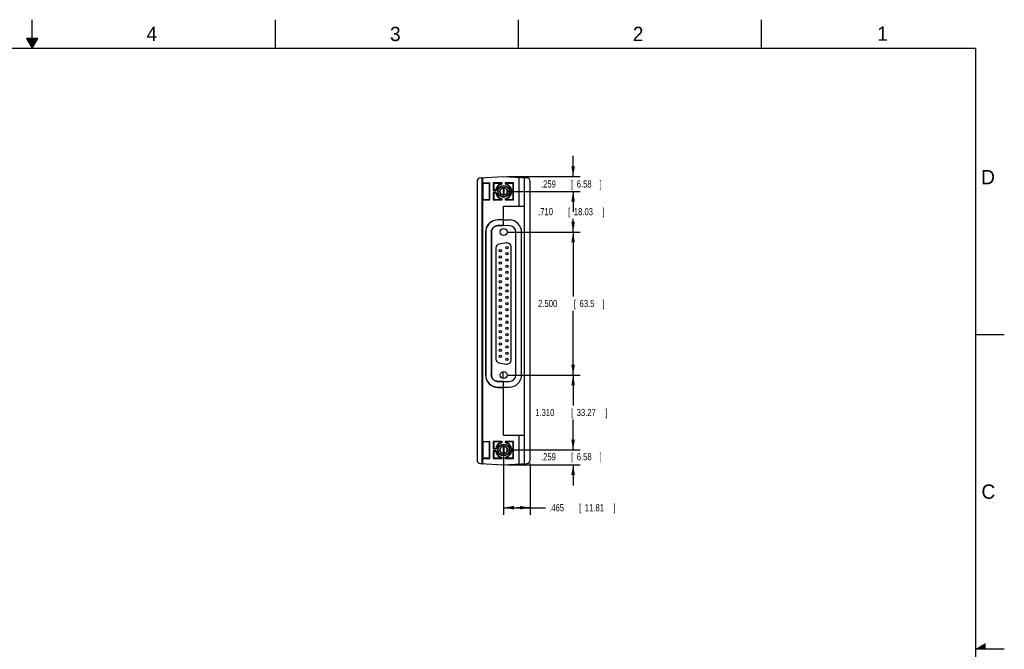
# Model space of a CAD drawing. Header units: inches. Extents: x 0 to 34, y 0 to 22.
# Tile 15 of 15: x 16.8 to 34, y 11 to 22. Entities that reach past the tile are written whole.
import ezdxf

# ---------------------------------------------------------------- set-up
doc = ezdxf.new("R2010")
doc.units = ezdxf.units.IN
doc.header["$LTSCALE"] = 1.87
doc.header["$MEASUREMENT"] = 0
doc.layers.get('0').update_dxf_attribs({"linetype": 'CONTINUOUS'})
doc.layers.add('DIMENSIONS', color=7, linetype='CONTINUOUS')
doc.styles.get("Standard").update_dxf_attribs({"font": 'txt', "width": 0.8})
doc.dimstyles.new('DIMSTYLE_1', dxfattribs={"dimtxt": 0.125, "dimasz": 0.18, "dimexe": 0.18, "dimexo": 0.0625, "dimgap": 0.09, "dimtad": 0, "dimtih": 1, "dimtoh": 1, "dimdec": 3, "dimzin": 4, "dimdsep": 46, "dimtxsty": 'STANDARD', "dimblk": '_FILLED', "dimblk1": '_FILLED', "dimblk2": '_FILLED', "dimcen": 0.09, "dimadec": 0, "dimazin": 0, "dimtp": 0.01, "dimtm": 0.01, "dimtfac": 1, "dimtdec": 3, "dimtofl": 0, "dimtmove": 0, "dimatfit": 3, "dimldrblk": '_FILLED', "dimfxl": 1, "dimtolj": 1, "dimtzin": 4, "dimarcsym": 0})

# ---------------------------------------------------------------- blocks, each defined once
blk = doc.blocks.new('_FILLED')
at = {"color": 0, "linetype": 'BYBLOCK'}
blk.add_solid([(0, 0), (-1, 0.174), (-1, -0.174)], dxfattribs=at)
blk = doc.blocks.new('*D6')
at = {"layer": 'DIMENSIONS', "color": 2, "linetype": 'CONTINUOUS'}
for p, q in [((25.244, 14.417), (25.244, 13.345)), ((25.709, 14.242), (25.709, 13.345)), ((25.244, 13.47), (25.477, 13.47)), ((25.709, 13.47), (25.477, 13.47)), ((25.477, 13.47), (25.978, 13.47))]:
    blk.add_line(p, q, dxfattribs=at)
at = {"layer": 'DIMENSIONS', "color": 2, "linetype": 'CONTINUOUS', "xscale": 0.18, "yscale": 0.18, "zscale": 0.18, "rotation": 180}
blk.add_blockref('_FILLED', (25.244, 13.47), dxfattribs=at)
at = {"layer": 'DIMENSIONS', "color": 2, "linetype": 'CONTINUOUS', "xscale": 0.18, "yscale": 0.18, "zscale": 0.18}
blk.add_blockref('_FILLED', (25.709, 13.47), dxfattribs=at)
at = {"layer": 'DIMENSIONS', "color": 2, "linetype": 'CONTINUOUS', "width": 0.8}
for s, p in [('.465', (26.04, 13.407)), ('[', (26.565, 13.407)), ('11.81', (26.665, 13.407)), (']', (27.165, 13.407))]:
    blk.add_text(s, height=0.125, dxfattribs=at).set_placement(p)
blk = doc.blocks.new('*D7')
at = {"layer": 'DIMENSIONS', "color": 2, "linetype": 'CONTINUOUS'}
for p, q in [((25.307, 18.289), (26.584, 18.289)), ((26.459, 18.289), (26.459, 17.164)), ((26.459, 15.789), (26.459, 16.914)), ((25.307, 15.789), (26.584, 15.789))]:
    blk.add_line(p, q, dxfattribs=at)
at = {"layer": 'DIMENSIONS', "color": 2, "linetype": 'CONTINUOUS', "xscale": 0.18, "yscale": 0.18, "zscale": 0.18}
for p, rotation in [((26.459, 18.289), 90), ((26.459, 15.789), 270)]:
    blk.add_blockref('_FILLED', p, dxfattribs=dict(at, rotation=rotation))
at = {"layer": 'DIMENSIONS', "color": 2, "linetype": 'CONTINUOUS', "width": 0.8}
for s, p in [('2.500', (25.847, 16.977)), ('[', (26.472, 16.977)), ('63.5', (26.572, 16.977)), (']', (26.972, 16.977))]:
    blk.add_text(s, height=0.125, dxfattribs=at).set_placement(p)
blk = doc.blocks.new('*D8')
at = {"layer": 'DIMENSIONS', "color": 2, "linetype": 'CONTINUOUS'}
for p, q in [((25.307, 18.999), (26.584, 18.999)), ((26.459, 18.999), (26.459, 18.769)), ((26.459, 18.289), (26.459, 18.519)), ((25.307, 18.289), (26.584, 18.289))]:
    blk.add_line(p, q, dxfattribs=at)
at = {"layer": 'DIMENSIONS', "color": 2, "linetype": 'CONTINUOUS', "xscale": 0.18, "yscale": 0.18, "zscale": 0.18}
for p, rotation in [((26.459, 18.999), 90), ((26.459, 18.289), 270)]:
    blk.add_blockref('_FILLED', p, dxfattribs=dict(at, rotation=rotation))
at = {"layer": 'DIMENSIONS', "color": 2, "linetype": 'CONTINUOUS', "width": 0.8}
for s, p in [('.710', (25.847, 18.582)), ('[', (26.372, 18.582)), ('18.03', (26.472, 18.582)), (']', (26.972, 18.582))]:
    blk.add_text(s, height=0.125, dxfattribs=at).set_placement(p)
blk = doc.blocks.new('*D9')
at = {"layer": 'DIMENSIONS', "color": 2, "linetype": 'CONTINUOUS'}
for p, q in [((26.459, 19.258), (26.459, 19.618)), ((25.307, 19.258), (26.584, 19.258)), ((25.307, 18.999), (26.584, 18.999)), ((26.459, 18.999), (26.459, 18.639))]:
    blk.add_line(p, q, dxfattribs=at)
at = {"layer": 'DIMENSIONS', "color": 2, "linetype": 'CONTINUOUS', "xscale": 0.18, "yscale": 0.18, "zscale": 0.18}
for p, rotation in [((26.459, 19.258), 270), ((26.459, 18.999), 90)]:
    blk.add_blockref('_FILLED', p, dxfattribs=dict(at, rotation=rotation))
at = {"layer": 'DIMENSIONS', "color": 2, "linetype": 'CONTINUOUS', "width": 0.8}
for s, p in [('.259', (25.897, 19.066)), ('[', (26.422, 19.066)), ('6.58', (26.522, 19.066)), (']', (26.922, 19.066))]:
    blk.add_text(s, height=0.125, dxfattribs=at).set_placement(p)
blk = doc.blocks.new('*D10')
at = {"layer": 'DIMENSIONS', "color": 2, "linetype": 'CONTINUOUS'}
for p, q in [((26.459, 14.479), (26.459, 14.839)), ((25.307, 14.479), (26.584, 14.479)), ((25.307, 14.22), (26.584, 14.22)), ((26.459, 14.22), (26.459, 13.86))]:
    blk.add_line(p, q, dxfattribs=at)
at = {"layer": 'DIMENSIONS', "color": 2, "linetype": 'CONTINUOUS', "xscale": 0.18, "yscale": 0.18, "zscale": 0.18}
for p, rotation in [((26.459, 14.479), 270), ((26.459, 14.22), 90)]:
    blk.add_blockref('_FILLED', p, dxfattribs=dict(at, rotation=rotation))
at = {"layer": 'DIMENSIONS', "color": 2, "linetype": 'CONTINUOUS', "width": 0.8}
for s, p in [('.259', (25.897, 14.298)), ('[', (26.422, 14.298)), ('6.58', (26.522, 14.298)), (']', (26.922, 14.298))]:
    blk.add_text(s, height=0.125, dxfattribs=at).set_placement(p)
blk = doc.blocks.new('*D11')
at = {"layer": 'DIMENSIONS', "color": 2, "linetype": 'CONTINUOUS'}
for p, q in [((25.307, 15.789), (26.584, 15.789)), ((26.459, 15.789), (26.459, 15.259)), ((26.459, 14.479), (26.459, 15.009)), ((25.307, 14.479), (26.584, 14.479))]:
    blk.add_line(p, q, dxfattribs=at)
at = {"layer": 'DIMENSIONS', "color": 2, "linetype": 'CONTINUOUS', "xscale": 0.18, "yscale": 0.18, "zscale": 0.18}
for p, rotation in [((26.459, 15.789), 90), ((26.459, 14.479), 270)]:
    blk.add_blockref('_FILLED', p, dxfattribs=dict(at, rotation=rotation))
at = {"layer": 'DIMENSIONS', "color": 2, "linetype": 'CONTINUOUS', "width": 0.8}
for s, p in [('1.310', (25.797, 15.072)), ('[', (26.422, 15.072)), ('33.27', (26.522, 15.072)), (']', (27.022, 15.072))]:
    blk.add_text(s, height=0.125, dxfattribs=at).set_placement(p)

msp = doc.modelspace()

# ---------------------------------------------------------------- linework, layer by layer
at = {"color": 2, "linetype": 'CONTINUOUS'}
for p, q in [((17, 21.5), (17, 22)), ((21.25, 22), (21.25, 21.5)), ((25.5, 22), (25.5, 21.5)), ((29.75, 22), (29.75, 21.5)), ((16.902, 21.6697), (17, 21.5)), ((17.098, 21.6697), (16.902, 21.6697)), ((16.9076, 21.66), (17.0924, 21.66)), ((16.9134, 21.65), (17.0866, 21.65)), ((16.9192, 21.64), (17.0808, 21.64)), ((16.925, 21.63), (17.0751, 21.63)), ((16.9307, 21.62), (17.0693, 21.62)), ((16.9365, 21.61), (17.0635, 21.61)), ((16.9423, 21.6), (17.0578, 21.6)), ((16.9481, 21.59), (17.052, 21.59)), ((16.9538, 21.58), (17.0462, 21.58)), ((16.9596, 21.57), (17.0404, 21.57)), ((16.9654, 21.56), (17.0347, 21.56)), ((16.9712, 21.55), (17.0289, 21.55)), ((16.9769, 21.54), (17.0231, 21.54)), ((16.9827, 21.53), (17.0173, 21.53)), ((17, 21.5), (17.098, 21.6697)), ((16.9885, 21.52), (17.0116, 21.52)), ((16.9942, 21.51), (17.0058, 21.51)), ((33.5, 16.5), (34, 16.5)), ((33.552, 11.03), (33.6697, 11.03)), ((33.5693, 11.04), (33.6697, 11.04)), ((33.5866, 11.05), (33.6697, 11.05)), ((33.6039, 11.06), (33.6697, 11.06)), ((33.6213, 11.07), (33.6697, 11.07)), ((33.6386, 11.08), (33.6697, 11.08)), ((33.6559, 11.09), (33.6697, 11.09)), ((34, 11), (33.5, 11)), ((33.5173, 11.01), (33.6697, 11.01)), ((33.5347, 11.02), (33.6697, 11.02))]:
    msp.add_line(p, q, dxfattribs=at)
at = {"color": 7, "linetype": 'CONTINUOUS'}
for p, q in [((24.7792, 19.1745), (24.7792, 14.3036)), ((24.8384, 19.2369), (25.2442, 19.2582)), ((24.8712, 14.2495), (24.8712, 19.2286)), ((24.8715, 19.2386), (24.8715, 19.1467)), ((24.8715, 19.1467), (24.8792, 19.139)), ((24.8715, 19.1467), (25.0039, 19.1467)), ((24.8792, 19.139), (24.8792, 18.859)), ((24.9962, 19.139), (24.8792, 19.139)), ((25.0039, 19.1467), (24.9962, 19.139)), ((24.9962, 18.859), (24.9962, 19.139)), ((25.0039, 18.8513), (25.0039, 19.1467)), ((25.0635, 19.1467), (25.0635, 19.0163)), ((25.0635, 19.1467), (25.0712, 19.139)), ((25.2192, 19.1467), (25.0635, 19.1467)), ((25.0712, 19.139), (25.0712, 19.024)), ((25.2192, 19.139), (25.0712, 19.139)), ((25.2192, 19.129), (25.2192, 19.1467)), ((25.2442, 19.2582), (25.65, 19.2369)), ((25.2692, 19.1467), (25.2692, 19.129)), ((25.4169, 19.1467), (25.2692, 19.1467)), ((25.4092, 19.139), (25.2692, 19.139)), ((25.4169, 19.1467), (25.4092, 19.139)), ((25.4092, 19.024), (25.4092, 19.139)), ((25.4169, 19.0163), (25.4169, 19.1467)), ((25.5092, 19.2443), (25.5092, 18.7445)), ((25.6092, 14.239), (25.6092, 19.239)), ((25.7092, 14.3036), (25.7092, 19.1745)), ((25.0635, 19.0163), (25.0712, 19.024)), ((25.0635, 19.0163), (25.113, 19.0163)), ((25.0635, 18.9817), (25.0635, 18.8513)), ((25.0635, 18.9817), (25.0712, 18.974)), ((25.113, 18.9817), (25.0635, 18.9817)), ((25.0712, 19.024), (25.1065, 19.024)), ((25.0712, 18.974), (25.0712, 18.859)), ((25.1065, 18.974), (25.0712, 18.974)), ((25.2108, 19.0534), (25.2342, 19.0526)), ((25.2342, 19.0526), (25.2342, 18.9359)), ((25.2542, 18.969), (25.2342, 18.969)), ((25.2542, 18.9423), (25.2342, 18.9421)), ((25.2777, 19.0534), (25.2542, 19.0526)), ((25.2542, 18.9359), (25.2542, 19.0526)), ((25.3754, 19.0163), (25.4169, 19.0163)), ((25.4169, 18.9817), (25.3754, 18.9817)), ((25.382, 19.024), (25.4092, 19.024)), ((25.4092, 18.974), (25.382, 18.974)), ((25.4169, 19.0163), (25.4092, 19.024)), ((25.4169, 18.9817), (25.4092, 18.974)), ((25.4092, 18.859), (25.4092, 18.974)), ((25.4169, 18.8513), (25.4169, 18.9817)), ((24.8715, 18.8513), (24.8792, 18.859)), ((24.8715, 18.8513), (24.8715, 14.6267)), ((24.8715, 18.8513), (25.0039, 18.8513)), ((24.8792, 18.859), (24.9962, 18.859)), ((25.0039, 18.8513), (24.9962, 18.859)), ((25.0635, 18.8513), (25.0712, 18.859)), ((25.0635, 18.8513), (25.2192, 18.8513)), ((25.0712, 18.859), (25.2192, 18.859)), ((25.2192, 18.8513), (25.2192, 18.8691)), ((25.2692, 18.8691), (25.2692, 18.8513)), ((25.2692, 18.859), (25.4092, 18.859)), ((25.2692, 18.8513), (25.4169, 18.8513)), ((25.4169, 18.8513), (25.4092, 18.859)), ((25.2442, 18.7422), (25.6092, 18.7454)), ((25.2442, 18.399), (25.2442, 18.7422)), ((25.2442, 18.7358), (25.6092, 18.739)), ((25.5192, 18.7446), (25.5192, 18.7382)), ((25.5285, 18.7447), (25.5285, 18.7383)), ((25.2442, 18.5027), (25.1452, 18.5027)), ((25.2442, 18.499), (25.1452, 18.499)), ((25.2442, 18.4999), (25.3432, 18.499)), ((24.9266, 18.284), (24.9266, 15.792)), ((24.9302, 18.284), (24.9302, 15.792)), ((25.0285, 18.284), (25.0285, 15.792)), ((25.0302, 18.284), (25.0302, 15.792)), ((25.2442, 18.4003), (25.1449, 18.4003)), ((25.2442, 18.399), (25.1452, 18.399)), ((25.3432, 18.399), (25.2442, 18.3999)), ((25.4582, 15.792), (25.4582, 18.284)), ((25.5582, 15.792), (25.5582, 18.284)), ((25.2857, 18.0971), (25.1643, 18.0757)), ((25.1104, 18.0114), (25.1104, 16.0667)), ((25.3781, 16.0585), (25.3781, 18.0195)), ((25.1643, 16.0024), (25.2857, 15.981)), ((25.2297, 15.8481), (25.2297, 15.839)), ((25.1449, 15.6757), (25.2442, 15.6757)), ((25.2442, 15.677), (25.1452, 15.677)), ((25.2297, 15.839), (25.2292, 15.839)), ((25.2292, 15.839), (25.2292, 15.7301)), ((25.2442, 15.6762), (25.3432, 15.677)), ((25.2442, 14.7358), (25.2442, 15.677)), ((25.1452, 15.577), (25.2442, 15.577)), ((25.1452, 15.5734), (25.2442, 15.5734)), ((25.2442, 15.5762), (25.3432, 15.577)), ((25.2442, 14.7422), (25.6092, 14.739)), ((25.2442, 14.7358), (25.6092, 14.7327)), ((25.5092, 14.7335), (25.5092, 14.2338)), ((25.5192, 14.7334), (25.5192, 14.7398)), ((25.5285, 14.7334), (25.5285, 14.7397)), ((24.8715, 14.6267), (25.0039, 14.6267)), ((24.8715, 14.6267), (24.8792, 14.619)), ((24.9962, 14.619), (24.8792, 14.619)), ((24.8792, 14.619), (24.8792, 14.339)), ((25.0039, 14.6267), (24.9962, 14.619)), ((24.9962, 14.339), (24.9962, 14.619)), ((25.0039, 14.3313), (25.0039, 14.6267)), ((25.2192, 14.6267), (25.0635, 14.6267)), ((25.0635, 14.6267), (25.0712, 14.619)), ((25.0635, 14.6267), (25.0635, 14.4963)), ((25.0635, 14.4963), (25.0712, 14.504)), ((25.0635, 14.4963), (25.113, 14.4963)), ((25.2192, 14.619), (25.0712, 14.619)), ((25.0712, 14.619), (25.0712, 14.504)), ((25.0712, 14.504), (25.1065, 14.504)), ((25.2192, 14.609), (25.2192, 14.6267)), ((25.2342, 14.5421), (25.2342, 14.4254)), ((25.2542, 14.5358), (25.2342, 14.5359)), ((25.2542, 14.509), (25.2342, 14.509)), ((25.2542, 14.4254), (25.2542, 14.5421)), ((25.4169, 14.6267), (25.2692, 14.6267)), ((25.2692, 14.6267), (25.2692, 14.609)), ((25.4092, 14.619), (25.2692, 14.619)), ((25.3754, 14.4963), (25.4169, 14.4963)), ((25.382, 14.504), (25.4092, 14.504)), ((25.4169, 14.6267), (25.4092, 14.619)), ((25.4092, 14.504), (25.4092, 14.619)), ((25.4169, 14.4963), (25.4092, 14.504)), ((25.4169, 14.4963), (25.4169, 14.6267)), ((24.8715, 14.3313), (24.8792, 14.339)), ((24.8715, 14.3313), (25.0039, 14.3313)), ((24.8715, 14.3313), (24.8715, 14.2394)), ((24.8792, 14.339), (24.9962, 14.339)), ((25.0039, 14.3313), (24.9962, 14.339)), ((25.113, 14.4617), (25.0635, 14.4617)), ((25.0635, 14.4617), (25.0712, 14.454)), ((25.0635, 14.4617), (25.0635, 14.3313)), ((25.0635, 14.3313), (25.0712, 14.339)), ((25.0635, 14.3313), (25.2192, 14.3313)), ((25.1065, 14.454), (25.0712, 14.454)), ((25.0712, 14.454), (25.0712, 14.339)), ((25.0712, 14.339), (25.2192, 14.339)), ((25.2108, 14.4246), (25.2342, 14.4254)), ((25.2192, 14.3313), (25.2192, 14.3491)), ((25.2777, 14.4246), (25.2542, 14.4254)), ((25.2692, 14.3491), (25.2692, 14.3313)), ((25.2692, 14.339), (25.4092, 14.339)), ((25.2692, 14.3313), (25.4169, 14.3313)), ((25.4169, 14.4617), (25.3754, 14.4617)), ((25.4092, 14.454), (25.382, 14.454)), ((25.4169, 14.4617), (25.4092, 14.454)), ((25.4092, 14.339), (25.4092, 14.454)), ((25.4169, 14.3313), (25.4092, 14.339)), ((25.4169, 14.3313), (25.4169, 14.4617)), ((24.8384, 14.2412), (25.2442, 14.2199)), ((25.2442, 14.2199), (25.65, 14.2412))]:
    msp.add_line(p, q, dxfattribs=at)
at = {"color": 7, "linetype": 'CONTINUOUS', "const_width": 0.02}
for points in [[(33.5, 21.5), (0.5, 21.5)], [(33.5, 0.5), (33.5, 21.5)]]:
    msp.add_lwpolyline(points, dxfattribs=at)
at = {"color": 7, "linetype": 'CONTINUOUS'}
for centre, radius in [((25.2442, 18.999), 0.1042), ((25.2442, 18.999), 0.0965), ((25.2442, 18.999), 0.065), ((25.2442, 18.289), 0.061), ((25.1883, 17.9619), 0.0205), ((25.3001, 18.017), 0.0205), ((25.3001, 17.9083), 0.0205), ((25.1883, 17.8532), 0.0205), ((25.1883, 17.7445), 0.0205), ((25.3001, 17.7997), 0.0205), ((25.1883, 17.6359), 0.0205), ((25.3001, 17.691), 0.0205), ((25.3001, 17.5823), 0.0205), ((25.1883, 17.5272), 0.0205), ((25.1883, 17.4186), 0.0205), ((25.3001, 17.4737), 0.0205), ((25.1883, 17.3099), 0.0205), ((25.1883, 17.2012), 0.0205), ((25.3001, 17.365), 0.0205), ((25.3001, 17.2563), 0.0205), ((25.1883, 17.0926), 0.0205), ((25.3001, 17.1477), 0.0205), ((25.3001, 17.039), 0.0205), ((25.1883, 16.9839), 0.0205), ((25.1883, 16.8752), 0.0205), ((25.3001, 16.9304), 0.0205), ((25.1883, 16.7666), 0.0205), ((25.3001, 16.8217), 0.0205), ((25.3001, 16.713), 0.0205), ((25.1883, 16.6579), 0.0205), ((25.1883, 16.5493), 0.0205), ((25.3001, 16.6044), 0.0205), ((25.1883, 16.4406), 0.0205), ((25.3001, 16.4957), 0.0205), ((25.3001, 16.3871), 0.0205), ((25.1883, 16.3319), 0.0205), ((25.1883, 16.2233), 0.0205), ((25.3001, 16.2784), 0.0205), ((25.3001, 16.1697), 0.0205), ((25.1883, 16.1146), 0.0205), ((25.3001, 16.0611), 0.0205), ((25.2442, 15.789), 0.061), ((25.2442, 14.479), 0.1042), ((25.2442, 14.479), 0.0965), ((25.2442, 14.479), 0.065)]:
    msp.add_circle(centre, radius, dxfattribs=at)
for centre, radius, start, end in [((24.8417, 19.1745), 0.0625, 93, 180), ((25.2442, 18.999), 0.14, 100.28656, 169.71344), ((25.2442, 18.999), 0.1323, 100.89091, 172.47967), ((25.2442, 18.999), 0.14, 10.28656, 79.71344), ((25.2442, 18.999), 0.1323, 7.52033, 79.10909), ((25.6467, 19.1745), 0.0625, 0, 87), ((25.2442, 18.999), 0.14, 190.28656, 259.71344), ((25.2442, 18.999), 0.1323, 187.52033, 259.10909), ((25.2442, 18.999), 0.1323, 280.89091, 352.47967), ((25.2442, 18.999), 0.14, 280.28656, 349.71344), ((25.1452, 18.284), 0.2186, 90, 180), ((25.1452, 18.284), 0.215, 90, 180), ((25.3432, 18.284), 0.215, 0, 90), ((25.3432, 18.284), 0.115, 0, 90), ((25.2993, 18.0195), 0.0787, 0, 100), ((25.1757, 18.0114), 0.0653, 100, 180), ((25.1757, 16.0667), 0.0653, 180, 260), ((25.2993, 16.0585), 0.0787, 260, 360), ((25.1452, 15.792), 0.2186, 180, 270), ((25.1452, 15.792), 0.215, 180, 270), ((25.3432, 15.792), 0.215, 270, 360), ((25.3432, 15.792), 0.115, 270, 360), ((25.2442, 14.479), 0.14, 100.28656, 169.71344), ((25.2442, 14.479), 0.1323, 100.89091, 172.47967), ((25.2442, 14.479), 0.14, 10.28656, 79.71344), ((25.2442, 14.479), 0.1323, 7.52033, 79.10909), ((24.8417, 14.3036), 0.0625, 180, 267), ((25.2442, 14.479), 0.14, 190.28656, 259.71344), ((25.2442, 14.479), 0.1323, 187.52033, 259.10909), ((25.2442, 14.479), 0.1323, 280.89091, 352.47967), ((25.2442, 14.479), 0.14, 280.28656, 349.71344), ((25.6467, 14.3036), 0.0625, 273, 360)]:
    msp.add_arc(centre, radius, start, end, dxfattribs=at)
for points, knots in [([(24.8715, 19.2386), (24.8714, 19.2386), (24.8715, 19.2379), (24.8713, 19.2372), (24.8713, 19.2355), (24.8712, 19.2335), (24.8712, 19.2311), (24.8712, 19.2295), (24.8712, 19.2286)], [0, 0, 0, 0, 0.0355218, 0.1357877, 0.2946678, 0.5014473, 0.7420375, 1, 1, 1, 1]), ([(25.1065, 19.024), (25.1072, 19.0232), (25.1086, 19.0214), (25.1108, 19.0189), (25.1123, 19.0172), (25.113, 19.0163)], [0, 0, 0, 0, 0.3344611, 0.6677726, 1, 1, 1, 1]), ([(25.1065, 18.974), (25.1072, 18.9749), (25.1086, 18.9766), (25.1108, 18.9792), (25.1123, 18.9809), (25.113, 18.9817)], [0, 0, 0, 0, 0.3344611, 0.6677726, 1, 1, 1, 1]), ([(25.3084, 18.999), (25.3084, 19.003), (25.3076, 19.0109), (25.3044, 19.0223), (25.2991, 19.033), (25.2919, 19.0425), (25.2831, 19.0505), (25.273, 19.0568), (25.2619, 19.0611), (25.2502, 19.0633), (25.2383, 19.0633), (25.2266, 19.0611), (25.2155, 19.0568), (25.2053, 19.0505), (25.1965, 19.0425), (25.1894, 19.033), (25.1841, 19.0223), (25.1808, 19.0109), (25.1801, 19.003), (25.1801, 18.999)], [0, 0, 0, 0, 0.0588399, 0.1176057, 0.1765041, 0.2352608, 0.2941334, 0.3529434, 0.4117281, 0.4706227, 0.5293773, 0.5882719, 0.6470566, 0.7058666, 0.7647392, 0.8234959, 0.8823943, 0.9411601, 1, 1, 1, 1]), ([(25.1801, 18.999), (25.1801, 18.9951), (25.1808, 18.9872), (25.1841, 18.9757), (25.1894, 18.9651), (25.1965, 18.9556), (25.2053, 18.9475), (25.2155, 18.9413), (25.2266, 18.937), (25.2383, 18.9348), (25.2502, 18.9348), (25.2619, 18.937), (25.273, 18.9413), (25.2831, 18.9475), (25.2919, 18.9556), (25.2991, 18.9651), (25.3044, 18.9757), (25.3076, 18.9872), (25.3084, 18.9951), (25.3084, 18.999)], [0, 0, 0, 0, 0.0588399, 0.1176057, 0.1765041, 0.2352608, 0.2941334, 0.3529434, 0.4117281, 0.4706227, 0.5293773, 0.5882719, 0.6470566, 0.7058666, 0.7647392, 0.8234959, 0.8823943, 0.9411601, 1, 1, 1, 1]), ([(25.382, 19.024), (25.3812, 19.0232), (25.3798, 19.0214), (25.3776, 19.0189), (25.3761, 19.0172), (25.3754, 19.0163)], [0, 0, 0, 0, 0.3344611, 0.6677726, 1, 1, 1, 1]), ([(25.382, 18.974), (25.3812, 18.9749), (25.3798, 18.9766), (25.3776, 18.9792), (25.3761, 18.9809), (25.3754, 18.9817)], [0, 0, 0, 0, 0.3344611, 0.6677726, 1, 1, 1, 1]), ([(25.0285, 18.284), (25.0285, 18.2901), (25.0295, 18.3022), (25.0338, 18.32), (25.0407, 18.337), (25.0503, 18.3526), (25.0623, 18.3666), (25.0763, 18.3786), (25.0919, 18.3881), (25.1089, 18.3951), (25.1267, 18.3994), (25.1389, 18.4003), (25.1449, 18.4003)], [0, 0, 0, 0, 0.0990814, 0.1997484, 0.2996935, 0.3992461, 0.4999424, 0.6006401, 0.7002187, 0.8001782, 0.9008578, 1, 1, 1, 1]), ([(25.1452, 18.399), (25.1415, 18.399), (25.1339, 18.3987), (25.1227, 18.397), (25.1118, 18.3942), (25.1011, 18.3904), (25.0909, 18.3856), (25.078, 18.3779), (25.0634, 18.3659), (25.0514, 18.3512), (25.0436, 18.3383), (25.0388, 18.3281), (25.035, 18.3175), (25.0323, 18.3065), (25.0306, 18.2953), (25.0302, 18.2878), (25.0302, 18.284)], [0, 0, 0, 0, 0.06252, 0.1250429, 0.1875632, 0.2500754, 0.3125889, 0.3751115, 0.5, 0.6248885, 0.6874111, 0.7499246, 0.8124368, 0.8749571, 0.93748, 1, 1, 1, 1]), ([(25.1449, 15.6757), (25.1389, 15.6757), (25.1267, 15.6767), (25.1089, 15.6809), (25.0919, 15.6879), (25.0763, 15.6975), (25.0623, 15.7094), (25.0503, 15.7234), (25.0407, 15.7391), (25.0338, 15.756), (25.0295, 15.7738), (25.0285, 15.786), (25.0285, 15.792)], [0, 0, 0, 0, 0.0991437, 0.1998221, 0.2997822, 0.3993595, 0.5000579, 0.6007554, 0.7003083, 0.8002502, 0.9009173, 1, 1, 1, 1]), ([(25.0302, 15.792), (25.0302, 15.7883), (25.0306, 15.7807), (25.0323, 15.7696), (25.035, 15.7586), (25.0388, 15.7479), (25.0436, 15.7377), (25.0514, 15.7248), (25.0634, 15.7102), (25.078, 15.6982), (25.0909, 15.6904), (25.1011, 15.6856), (25.1118, 15.6818), (25.1227, 15.6791), (25.1339, 15.6774), (25.1415, 15.677), (25.1452, 15.677)], [0, 0, 0, 0, 0.06252, 0.1250429, 0.1875632, 0.2500754, 0.3125889, 0.3751115, 0.5, 0.6248885, 0.6874111, 0.7499246, 0.8124368, 0.8749571, 0.93748, 1, 1, 1, 1]), ([(25.1065, 14.504), (25.1072, 14.5032), (25.1086, 14.5014), (25.1108, 14.4989), (25.1123, 14.4972), (25.113, 14.4963)], [0, 0, 0, 0, 0.3344611, 0.6677726, 1, 1, 1, 1]), ([(25.3084, 14.479), (25.3084, 14.483), (25.3076, 14.4909), (25.3044, 14.5023), (25.2991, 14.513), (25.2919, 14.5225), (25.2831, 14.5305), (25.273, 14.5368), (25.2619, 14.5411), (25.2502, 14.5433), (25.2383, 14.5433), (25.2266, 14.5411), (25.2155, 14.5368), (25.2053, 14.5305), (25.1965, 14.5225), (25.1894, 14.513), (25.1841, 14.5023), (25.1808, 14.4909), (25.1801, 14.483), (25.1801, 14.479)], [0, 0, 0, 0, 0.0588399, 0.1176057, 0.1765041, 0.2352608, 0.2941334, 0.3529434, 0.4117281, 0.4706227, 0.5293773, 0.5882719, 0.6470566, 0.7058666, 0.7647392, 0.8234959, 0.8823943, 0.9411601, 1, 1, 1, 1]), ([(25.1801, 14.479), (25.1801, 14.4751), (25.1808, 14.4672), (25.1841, 14.4557), (25.1894, 14.4451), (25.1965, 14.4356), (25.2053, 14.4275), (25.2155, 14.4213), (25.2266, 14.417), (25.2383, 14.4148), (25.2502, 14.4148), (25.2619, 14.417), (25.273, 14.4213), (25.2831, 14.4275), (25.2919, 14.4356), (25.2991, 14.4451), (25.3044, 14.4557), (25.3076, 14.4672), (25.3084, 14.4751), (25.3084, 14.479)], [0, 0, 0, 0, 0.0588399, 0.1176057, 0.1765041, 0.2352608, 0.2941334, 0.3529434, 0.4117281, 0.4706227, 0.5293773, 0.5882719, 0.6470566, 0.7058666, 0.7647392, 0.8234959, 0.8823943, 0.9411601, 1, 1, 1, 1]), ([(25.382, 14.504), (25.3812, 14.5032), (25.3798, 14.5014), (25.3776, 14.4989), (25.3761, 14.4972), (25.3754, 14.4963)], [0, 0, 0, 0, 0.3344611, 0.6677726, 1, 1, 1, 1]), ([(25.1065, 14.454), (25.1072, 14.4549), (25.1086, 14.4566), (25.1108, 14.4592), (25.1123, 14.4609), (25.113, 14.4617)], [0, 0, 0, 0, 0.3344611, 0.6677726, 1, 1, 1, 1]), ([(25.382, 14.454), (25.3812, 14.4549), (25.3798, 14.4566), (25.3776, 14.4592), (25.3761, 14.4609), (25.3754, 14.4617)], [0, 0, 0, 0, 0.3344611, 0.6677726, 1, 1, 1, 1]), ([(24.8712, 14.2495), (24.8712, 14.2486), (24.8712, 14.2469), (24.8712, 14.2446), (24.8713, 14.2426), (24.8713, 14.2409), (24.8715, 14.2401), (24.8714, 14.2394), (24.8715, 14.2394)], [0, 0, 0, 0, 0.2579625, 0.4985527, 0.7053322, 0.8642123, 0.9644782, 1, 1, 1, 1])]:
    msp.add_open_spline(points, degree=3, knots=knots, dxfattribs=at)

# ---------------------------------------------------------------- texts
at = {"color": 2, "linetype": 'CONTINUOUS'}
for s, p in [('4', (18.9977, 21.6277)), ('3', (23.257, 21.6259)), ('2', (27.5025, 21.6262)), ('1', (31.7781, 21.6326)), ('D', (33.5947, 19.1236)), ('C', (33.6004, 13.6267))]:
    msp.add_text(s, height=0.25, dxfattribs=at).set_placement(p)

# ---------------------------------------------------------------- dimensions: what is measured, and where the dimension line sits
at = {"layer": 'DIMENSIONS', "color": 2, "linetype": 'CONTINUOUS'}
for base, p1, p2, angle, picture, middle in [((26.4592, 18.999), (25.3067, 19.2582), (25.3067, 18.999), 270, '*D9', (26.4592, 19.1286)), ((26.4592, 18.999), (25.3067, 18.289), (25.3067, 18.999), 90, '*D8', (26.4592, 18.644)), ((26.4592, 18.289), (25.3067, 15.789), (25.3067, 18.289), 90, '*D7', (26.4592, 17.039)), ((26.4592, 15.789), (25.3067, 14.479), (25.3067, 15.789), 90, '*D11', (26.4592, 15.134)), ((26.4592, 14.479), (25.3067, 14.2199), (25.3067, 14.479), 90, '*D10', (26.4592, 14.3607)), ((25.2442, 13.4699), (25.7092, 14.242), (25.2442, 14.4165), 180, '*D6', (26.6525, 13.4699))]:
    dim = msp.add_linear_dim(base=base, p1=p1, p2=p2, angle=angle, dimstyle='DIMSTYLE_1', dxfattribs=at)
    dim.commit()
    dim.dimension.update_dxf_attribs({"geometry": picture, "text_midpoint": middle, "dimtype": 160})

doc.saveas('drawing.dxf')
